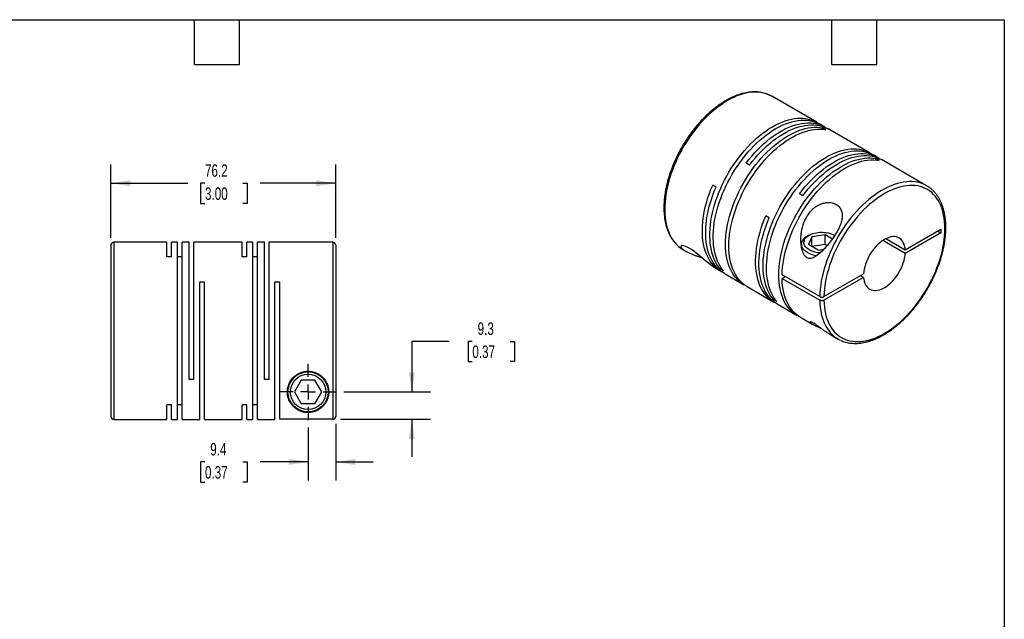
# Model space of a CAD drawing. Header units: millimetres. Extents: x 13 to 546, y 13 to 419.
# Tile 3 of 3: x 213 to 546, y 216 to 419. Entities that reach past the tile are written whole.
import ezdxf

# ---------------------------------------------------------------- set-up
doc = ezdxf.new("R2010")
doc.units = ezdxf.units.MM
doc.header["$LTSCALE"] = 2
doc.linetypes.add('SLD-Center', pattern=[19.05, 15.24, -1.27, 1.27, -1.27])
doc.linetypes.add('SLD-Solid', pattern=[0])
doc.layers.add('CENTER', color=40, linetype='SLD-Center')
doc.layers.add('DIMENSIONS', color=140, linetype='SLD-Solid', lineweight=25)
doc.layers.add('TEXT', color=140, linetype='SLD-Solid', lineweight=25)
doc.styles.add('SLDTEXTSTYLE0', font='TXT', dxfattribs={"width": 0.7})
doc.dimstyles.new('SLDDIMSTYLE2', dxfattribs={"dimtxt": 4.316016, "dimasz": 6.604, "dimexe": 0, "dimexo": 0.0625, "dimgap": 1.079004, "dimtad": 0, "dimtih": 1, "dimtoh": 1, "dimdec": 1, "dimrnd": 1e-09, "dimzin": 12, "dimdsep": 46, "dimtxsty": 'SLDTEXTSTYLE0', "dimsah": 1, "dimcen": 0.09, "dimadec": 0, "dimazin": 3, "dimtfac": 1, "dimtdec": 1, "dimtmove": 0, "dimatfit": 0, "dimfxl": 0, "dimfrac": 2, "dimtolj": 1, "dimtzin": 12, "dimarcsym": 0})
doc.dimstyles.new('SLDDIMSTYLE4', dxfattribs={"dimtxt": 4.316016, "dimasz": 6.604, "dimexe": 0, "dimexo": 0.0625, "dimgap": 1.079004, "dimtad": 0, "dimtih": 1, "dimtoh": 1, "dimdec": 1, "dimrnd": 1e-09, "dimzin": 12, "dimdsep": 46, "dimtxsty": 'SLDTEXTSTYLE0', "dimsah": 1, "dimcen": 0.09, "dimadec": 0, "dimazin": 3, "dimtfac": 1, "dimtdec": 1, "dimtofl": 0, "dimtmove": 0, "dimatfit": 3, "dimfxl": 0, "dimfrac": 2, "dimtolj": 1, "dimtzin": 12, "dimarcsym": 0})

# ---------------------------------------------------------------- blocks, each defined once
blk = doc.blocks.new('_D_5')
at = {"layer": 'DIMENSIONS'}
for p, q in [((243.49, 345.2), (243.49, 370.01)), ((319.69, 345.2), (319.69, 370.01)), ((243.49, 363.66), (269.52, 363.66)), ((275.37, 363.66), (273.92, 363.66)), ((273.92, 363.66), (273.92, 356.8)), ((288.19, 363.66), (289.64, 363.66)), ((289.64, 363.66), (289.64, 356.8)), ((319.69, 363.66), (294.04, 363.66)), ((273.92, 356.8), (275.37, 356.8)), ((289.64, 356.8), (288.19, 356.8))]:
    blk.add_line(p, q, dxfattribs=at)
for points in [[(243.49, 363.66), (250.09, 362.64), (250.09, 364.67)], [(319.69, 363.66), (313.08, 364.67), (313.08, 362.64)]]:
    blk.add_solid(points, dxfattribs=at)
at = {"layer": 'DIMENSIONS', "char_height": 4.233, "attachment_point": 1, "style": 'SLDTEXTSTYLE0'}
for s, insert in [('76.2', (275.37, 370.08)), ('3.00', (275.37, 362.26))]:
    blk.add_mtext(s, dxfattribs=dict(at, insert=insert))
blk = doc.blocks.new('_D_6')
at = {"layer": 'DIMENSIONS'}
for p, q in [((310.29, 280.88), (310.29, 262.89)), ((319.69, 282.13), (319.69, 262.89)), ((275.37, 269.24), (273.92, 269.24)), ((273.92, 269.24), (273.92, 262.38)), ((288.19, 269.24), (289.64, 269.24)), ((289.64, 269.24), (289.64, 262.38)), ((310.29, 269.24), (294.04, 269.24)), ((319.69, 269.24), (332.39, 269.24)), ((273.92, 262.38), (275.37, 262.38)), ((289.64, 262.38), (288.19, 262.38))]:
    blk.add_line(p, q, dxfattribs=at)
for points in [[(310.29, 269.24), (303.68, 270.25), (303.68, 268.22)], [(319.69, 269.24), (326.29, 268.22), (326.29, 270.25)]]:
    blk.add_solid(points, dxfattribs=at)
at = {"layer": 'DIMENSIONS', "char_height": 4.233, "attachment_point": 1, "style": 'SLDTEXTSTYLE0'}
for s, insert in [('9.4', (277.16, 275.66)), ('0.37', (275.37, 267.83))]:
    blk.add_mtext(s, dxfattribs=dict(at, insert=insert))
blk = doc.blocks.new('_D_7')
at = {"layer": 'DIMENSIONS'}
for p, q in [((358.13, 310.1), (345.43, 310.1)), ((345.43, 310.1), (345.43, 292.96)), ((365.92, 310.1), (364.47, 310.1)), ((364.47, 310.1), (364.47, 303.24)), ((378.74, 310.1), (380.19, 310.1)), ((380.19, 310.1), (380.19, 303.24)), ((364.47, 303.24), (365.92, 303.24)), ((380.19, 303.24), (378.74, 303.24)), ((322.37, 292.96), (351.78, 292.96)), ((321.23, 283.67), (351.78, 283.67)), ((345.43, 283.67), (345.43, 270.97))]:
    blk.add_line(p, q, dxfattribs=at)
for points in [[(345.43, 292.96), (346.45, 299.56), (344.42, 299.56)], [(345.43, 283.67), (344.42, 277.06), (346.45, 277.06)]]:
    blk.add_solid(points, dxfattribs=at)
at = {"layer": 'DIMENSIONS', "char_height": 4.233, "attachment_point": 1, "style": 'SLDTEXTSTYLE0'}
for s, insert in [('9.3', (367.71, 316.52)), ('0.37', (365.92, 308.7))]:
    blk.add_mtext(s, dxfattribs=dict(at, insert=insert))
blk = doc.blocks.new('SW_CENTERMARKSYMBOL_2')
at = {"layer": 'CENTER', "color": 0}
for p, q in [((0, 5.08), (0, 9.54)), ((-5.08, 0), (-9.54, 0)), ((0, 0), (-2.54, 0)), ((0, 0), (0, 2.54)), ((0, 0), (0, -2.54)), ((0, 0), (2.54, 0)), ((5.08, 0), (9.54, 0)), ((0, -5.08), (0, -9.54))]:
    blk.add_line(p, q, dxfattribs=at)

msp = doc.modelspace()

# ---------------------------------------------------------------- linework, layer by layer
for p, q in [((467.32, 393.14), (467.26, 393.18)), ((482.59, 384.32), (467.32, 393.14)), ((485.35, 382.73), (483.72, 383.67)), ((485.69, 381.82), (484.56, 382.47)), ((484.56, 381.97), (484.56, 382.47)), ((500.62, 373.91), (486.48, 382.08)), ((459.81, 369.82), (458.68, 370.47)), ((503.38, 372.32), (501.75, 373.26)), ((503.72, 371.41), (502.59, 372.06)), ((502.59, 371.56), (502.59, 372.06)), ((519.78, 362.85), (504.51, 371.67)), ((448.46, 362.4), (447.33, 363.06)), ((477.84, 359.41), (476.71, 360.06)), ((466.49, 351.99), (465.36, 352.65)), ((512.54, 341.14), (524.58, 348.1)), ((524.58, 346.87), (512.54, 339.92)), ((523.52, 347.48), (524.58, 346.87)), ((524.58, 348.1), (524.58, 346.87)), ((262.49, 343.66), (244.49, 343.66)), ((244.49, 343.66), (244.49, 283.66)), ((262.49, 338.71), (262.49, 343.66)), ((266.09, 343.66), (264.09, 343.66)), ((264.09, 338.71), (264.09, 343.66)), ((266.09, 283.66), (266.09, 343.66)), ((269.99, 343.66), (267.69, 343.66)), ((267.69, 283.66), (267.69, 343.66)), ((269.99, 297.16), (269.99, 343.66)), ((287.99, 343.66), (271.59, 343.66)), ((271.59, 297.16), (271.59, 343.66)), ((287.99, 338.71), (287.99, 343.66)), ((291.59, 343.66), (289.59, 343.66)), ((289.59, 338.71), (289.59, 343.66)), ((291.59, 283.66), (291.59, 343.66)), ((295.49, 343.66), (293.19, 343.66)), ((293.19, 283.66), (293.19, 343.66)), ((295.49, 297.16), (295.49, 343.66)), ((318.69, 343.66), (297.09, 343.66)), ((297.09, 297.16), (297.09, 343.66)), ((318.69, 343.66), (318.69, 283.67)), ((479.96, 346.06), (479.4, 345.73)), ((480.94, 345.49), (479.75, 342.92)), ((485.4, 346.18), (480.94, 345.49)), ((480.94, 342.23), (480.94, 345.49)), ((487.86, 344.77), (485.4, 346.18)), ((485.4, 342.92), (485.4, 346.18)), ((488.66, 345.94), (488.45, 346.06)), ((512.54, 339.92), (504.96, 344.3)), ((506.02, 344.91), (512.54, 341.14)), ((243.49, 342.66), (243.49, 284.66)), ((319.69, 342.66), (319.69, 284.67)), ((437.32, 341.18), (438.34, 340.59)), ((477.41, 342.95), (477.41, 342.17)), ((483.01, 341.03), (479.75, 342.92)), ((485.4, 342.92), (480.94, 342.23)), ((483.01, 341.03), (485.03, 341.34)), ((486.09, 342.52), (485.4, 342.92)), ((264.09, 338.71), (262.49, 338.71)), ((267.69, 338.71), (266.09, 338.71)), ((289.59, 338.71), (287.99, 338.71)), ((293.19, 338.71), (291.59, 338.71)), ((448.17, 334.91), (450.05, 333.83)), ((449.87, 334.64), (450.31, 334.89)), ((451.01, 333.99), (449.87, 334.64)), ((275.19, 330.16), (273.59, 330.16)), ((273.59, 283.66), (273.59, 330.16)), ((275.19, 283.66), (275.19, 330.16)), ((300.69, 330.16), (299.09, 330.16)), ((299.09, 283.66), (299.09, 330.16)), ((300.69, 283.67), (300.69, 330.16)), ((451.18, 333.18), (457.9, 329.3)), ((483.58, 325.24), (470.85, 332.59)), ((471.91, 331.98), (470.85, 331.36)), ((470.85, 331.36), (483.58, 324.02)), ((484.99, 325.24), (498.44, 333)), ((498.44, 331.78), (484.99, 324.02)), ((497.38, 332.39), (498.44, 331.78)), ((459.03, 328.65), (468.08, 323.42)), ((467.91, 324.23), (468.34, 324.48)), ((469.04, 323.58), (467.91, 324.23)), ((469.21, 322.77), (475.93, 318.89)), ((477.06, 318.24), (481.06, 315.93)), ((486.64, 312.7), (489.79, 310.89)), ((271.59, 297.16), (269.99, 297.16)), ((297.09, 297.16), (295.49, 297.16)), ((307.98, 296.96), (305.67, 292.96)), ((312.6, 296.96), (307.98, 296.96)), ((314.91, 292.96), (312.6, 296.96)), ((305.67, 292.96), (307.98, 288.96)), ((312.6, 288.96), (314.91, 292.96)), ((264.09, 288.6), (262.49, 288.6)), ((262.49, 283.66), (262.49, 288.6)), ((264.09, 283.66), (264.09, 288.6)), ((267.69, 288.6), (266.09, 288.6)), ((289.59, 288.6), (287.99, 288.6)), ((287.99, 283.66), (287.99, 288.6)), ((289.59, 283.66), (289.59, 288.6)), ((293.19, 288.6), (291.59, 288.6)), ((312.6, 288.96), (307.98, 288.96)), ((244.49, 283.66), (262.49, 283.66)), ((264.09, 283.66), (266.09, 283.66)), ((267.69, 283.66), (273.59, 283.66)), ((275.19, 283.66), (287.99, 283.66)), ((289.59, 283.66), (291.59, 283.66)), ((293.19, 283.66), (299.09, 283.66)), ((318.69, 283.67), (300.69, 283.67))]:
    msp.add_line(p, q)
at = {"flags": 128}
for points in [[(467.26, 393.18), (467.03, 393.3), (466.23, 393.68), (465.39, 394), (464.52, 394.24), (463.62, 394.41), (462.69, 394.52), (461.73, 394.55), (460.75, 394.5), (459.74, 394.39), (458.72, 394.21), (457.68, 393.95), (456.62, 393.63), (455.56, 393.24), (454.48, 392.78), (453.4, 392.25), (452.32, 391.66), (451.23, 391), (450.15, 390.28), (449.08, 389.5), (448.01, 388.66), (446.96, 387.77), (445.92, 386.82), (444.89, 385.82), (443.89, 384.77), (442.9, 383.68), (441.94, 382.54), (441.01, 381.36), (440.11, 380.15), (439.24, 378.9), (438.41, 377.62), (437.61, 376.31), (436.84, 374.98), (436.12, 373.63), (435.44, 372.27), (434.81, 370.88), (434.22, 369.49), (433.68, 368.1), (433.19, 366.7), (432.74, 365.3), (432.35, 363.91), (432.01, 362.52), (431.72, 361.15), (431.49, 359.79), (431.31, 358.46), (431.19, 357.14), (431.12, 355.85), (431.11, 354.59), (431.15, 353.37), (431.24, 352.18), (431.4, 351.03), (431.6, 349.92), (431.86, 348.85), (432.18, 347.84), (432.55, 346.87), (432.96, 345.96), (433.43, 345.1), (433.95, 344.3), (434.52, 343.56), (435.13, 342.88), (435.79, 342.27), (436.49, 341.71), (436.52, 341.69)], [(449.87, 334.64), (449.3, 335.38), (448.77, 336.17), (448.3, 337.02), (447.87, 337.93), (447.5, 338.89), (447.17, 339.91), (446.91, 340.97), (446.69, 342.08), (446.53, 343.23), (446.43, 344.42), (446.38, 345.65), (446.39, 346.91), (446.45, 348.2), (446.57, 349.51), (446.75, 350.85), (446.98, 352.21), (447.26, 353.59), (447.6, 354.98), (447.98, 356.37), (448.43, 357.78), (448.92, 359.18), (449.46, 360.58), (450.04, 361.98), (450.68, 363.36), (451.36, 364.74), (452.08, 366.09), (452.84, 367.43), (453.64, 368.74), (454.48, 370.03), (455.35, 371.28), (456.25, 372.5), (457.19, 373.68), (458.15, 374.82), (459.13, 375.92), (460.14, 376.98), (461.17, 377.98), (462.21, 378.93), (463.27, 379.83), (464.34, 380.67), (465.42, 381.46), (466.5, 382.18), (467.59, 382.84), (468.68, 383.43), (469.76, 383.96), (470.84, 384.42), (471.91, 384.82), (472.97, 385.14), (474.01, 385.4), (475.04, 385.58), (476.05, 385.69), (477.04, 385.73), (478, 385.7), (478.93, 385.59), (479.83, 385.41), (480.71, 385.17), (481.54, 384.85), (482.34, 384.46), (483.1, 384), (483.14, 383.98)], [(451.01, 333.99), (450.43, 334.72), (449.9, 335.52), (449.43, 336.37), (449, 337.28), (448.63, 338.24), (448.3, 339.26), (448.04, 340.32), (447.82, 341.43), (447.66, 342.58), (447.56, 343.77), (447.51, 344.99), (447.52, 346.25), (447.58, 347.54), (447.7, 348.86), (447.88, 350.2), (448.11, 351.56), (448.39, 352.94), (448.73, 354.32), (449.12, 355.72), (449.56, 357.12), (450.05, 358.53), (450.59, 359.93), (451.18, 361.32), (451.81, 362.71), (452.49, 364.08), (453.21, 365.44), (453.97, 366.78), (454.77, 368.09), (455.61, 369.37), (456.48, 370.63), (457.38, 371.85), (458.32, 373.03), (459.28, 374.17), (460.26, 375.27), (461.27, 376.32), (462.3, 377.33), (463.34, 378.28), (464.4, 379.18), (465.47, 380.02), (466.55, 380.8), (467.64, 381.53), (468.72, 382.18), (469.81, 382.78), (470.89, 383.31), (471.97, 383.77), (473.04, 384.17), (474.1, 384.49), (475.15, 384.74), (476.17, 384.93), (477.18, 385.04), (478.17, 385.08), (479.13, 385.04), (480.06, 384.94), (480.96, 384.76), (481.84, 384.51), (482.67, 384.2), (483.47, 383.81), (483.72, 383.67)], [(458.68, 370.47), (459.6, 371.67), (460.56, 372.83), (461.53, 373.94), (462.53, 375.01), (463.55, 376.03), (464.59, 377), (465.65, 377.92), (466.71, 378.78), (467.79, 379.59), (468.87, 380.33), (469.96, 381.02), (471.04, 381.63), (472.13, 382.19), (473.21, 382.67), (474.28, 383.09), (475.35, 383.44), (476.4, 383.72), (477.43, 383.93), (478.45, 384.07), (479.44, 384.13), (480.41, 384.12), (481.35, 384.04), (482.27, 383.89), (483.15, 383.67), (484, 383.38), (484.82, 383.02), (485.59, 382.58), (485.9, 382.39)], [(458.47, 328.99), (458.43, 329.01), (457.65, 329.45), (456.91, 329.94), (456.22, 330.51), (455.57, 331.14), (454.97, 331.84), (454.41, 332.59), (453.9, 333.41), (453.44, 334.28), (453.03, 335.21), (452.68, 336.19), (452.37, 337.22), (452.13, 338.3), (451.93, 339.43), (451.79, 340.59), (451.71, 341.79), (451.68, 343.03), (451.71, 344.31), (451.79, 345.61), (451.93, 346.93), (452.13, 348.28), (452.37, 349.64), (452.68, 351.03), (453.03, 352.42), (453.44, 353.82), (453.9, 355.22), (454.41, 356.62), (454.97, 358.02), (455.57, 359.42), (456.22, 360.8), (456.91, 362.17), (457.65, 363.51), (458.43, 364.84), (459.24, 366.14), (460.09, 367.42), (460.97, 368.66), (461.89, 369.87), (462.83, 371.04), (463.8, 372.16), (464.8, 373.25), (465.81, 374.28), (466.85, 375.27), (467.9, 376.2), (468.96, 377.08), (470.03, 377.9), (471.11, 378.66), (472.2, 379.36), (473.29, 380), (474.37, 380.57), (475.45, 381.08), (476.53, 381.51), (477.6, 381.88), (478.65, 382.18), (479.69, 382.41), (480.71, 382.57), (481.71, 382.65), (482.69, 382.66), (483.64, 382.6), (484.56, 382.47)], [(459.03, 328.65), (458.78, 328.79), (458.05, 329.29), (457.35, 329.86), (456.7, 330.49), (456.1, 331.18), (455.54, 331.94), (455.03, 332.76), (454.57, 333.63), (454.16, 334.56), (453.81, 335.54), (453.51, 336.57), (453.26, 337.65), (453.06, 338.77), (452.92, 339.94), (452.84, 341.14), (452.81, 342.38), (452.84, 343.65), (452.92, 344.95), (453.06, 346.28), (453.26, 347.63), (453.51, 348.99), (453.81, 350.37), (454.16, 351.76), (454.57, 353.16), (455.03, 354.57), (455.54, 355.97), (456.1, 357.37), (456.7, 358.76), (457.35, 360.15), (458.05, 361.51), (458.78, 362.86), (459.56, 364.19), (460.37, 365.49), (461.22, 366.77), (462.1, 368.01), (463.02, 369.21), (463.96, 370.38), (464.93, 371.51), (465.93, 372.59), (466.94, 373.63), (467.98, 374.61), (469.03, 375.55), (470.09, 376.43), (471.16, 377.25), (472.24, 378.01), (473.33, 378.71), (474.42, 379.34), (475.5, 379.92), (476.59, 380.42), (477.66, 380.86), (478.73, 381.23), (479.78, 381.53), (480.82, 381.76), (481.84, 381.91), (482.84, 382), (483.82, 382.01), (484.77, 381.95), (485.69, 381.82)], [(459.81, 369.82), (460.74, 371.02), (461.69, 372.17), (462.66, 373.29), (463.66, 374.36), (464.69, 375.38), (465.72, 376.35), (466.78, 377.27), (467.84, 378.13), (468.92, 378.94), (470, 379.68), (471.09, 380.36), (472.18, 380.98), (473.26, 381.53), (474.34, 382.02), (475.42, 382.44), (476.48, 382.79), (477.53, 383.07), (478.56, 383.28), (479.58, 383.41), (480.57, 383.48), (481.54, 383.47), (482.49, 383.39), (483.4, 383.24), (484.28, 383.02), (485.13, 382.73), (485.95, 382.36), (486.48, 382.08)], [(467.91, 324.23), (467.33, 324.97), (466.8, 325.76), (466.33, 326.61), (465.9, 327.52), (465.53, 328.49), (465.2, 329.5), (464.94, 330.56), (464.72, 331.67), (464.56, 332.82), (464.46, 334.01), (464.41, 335.24), (464.42, 336.5), (464.48, 337.79), (464.6, 339.1), (464.78, 340.44), (465.01, 341.8), (465.29, 343.18), (465.63, 344.57), (466.02, 345.97), (466.46, 347.37), (466.95, 348.77), (467.49, 350.17), (468.08, 351.57), (468.71, 352.95), (469.39, 354.33), (470.11, 355.68), (470.87, 357.02), (471.67, 358.33), (472.51, 359.62), (473.38, 360.87), (474.28, 362.09), (475.22, 363.27), (476.18, 364.42), (477.16, 365.51), (478.17, 366.57), (479.2, 367.57), (480.24, 368.52), (481.3, 369.42), (482.37, 370.26), (483.45, 371.05), (484.54, 371.77), (485.62, 372.43), (486.71, 373.02), (487.79, 373.55), (488.87, 374.02), (489.94, 374.41), (491, 374.73), (492.04, 374.99), (493.07, 375.17), (494.08, 375.28), (495.07, 375.32), (496.03, 375.29), (496.96, 375.18), (497.86, 375.01), (498.74, 374.76), (499.57, 374.44), (500.37, 374.05), (501.14, 373.6), (501.18, 373.57)], [(469.04, 323.58), (468.46, 324.31), (467.94, 325.11), (467.46, 325.96), (467.03, 326.87), (466.66, 327.83), (466.34, 328.85), (466.07, 329.91), (465.85, 331.02), (465.7, 332.17), (465.59, 333.36), (465.54, 334.58), (465.55, 335.84), (465.62, 337.13), (465.73, 338.45), (465.91, 339.79), (466.14, 341.15), (466.42, 342.53), (466.76, 343.91), (467.15, 345.31), (467.59, 346.71), (468.08, 348.12), (468.62, 349.52), (469.21, 350.92), (469.84, 352.3), (470.52, 353.67), (471.24, 355.03), (472, 356.37), (472.8, 357.68), (473.64, 358.96), (474.51, 360.22), (475.42, 361.44), (476.35, 362.62), (477.31, 363.76), (478.3, 364.86), (479.3, 365.91), (480.33, 366.92), (481.38, 367.87), (482.43, 368.77), (483.5, 369.61), (484.58, 370.39), (485.67, 371.12), (486.75, 371.78), (487.84, 372.37), (488.92, 372.9), (490, 373.36), (491.07, 373.76), (492.13, 374.08), (493.18, 374.33), (494.2, 374.52), (495.21, 374.63), (496.2, 374.67), (497.16, 374.63), (498.09, 374.53), (499, 374.35), (499.87, 374.1), (500.7, 373.79), (501.51, 373.4), (501.75, 373.26)], [(476.71, 360.06), (477.64, 361.26), (478.59, 362.42), (479.56, 363.53), (480.56, 364.6), (481.59, 365.62), (482.62, 366.6), (483.68, 367.51), (484.74, 368.38), (485.82, 369.18), (486.9, 369.92), (487.99, 370.61), (489.08, 371.23), (490.16, 371.78), (491.24, 372.27), (492.32, 372.68), (493.38, 373.03), (494.43, 373.31), (495.46, 373.52), (496.48, 373.66), (497.47, 373.72), (498.44, 373.71), (499.39, 373.64), (500.3, 373.48), (501.18, 373.26), (502.03, 372.97), (502.85, 372.61), (503.62, 372.18), (503.93, 371.98)], [(476.5, 318.58), (476.46, 318.6), (475.68, 319.04), (474.95, 319.54), (474.25, 320.1), (473.6, 320.73), (473, 321.43), (472.44, 322.18), (471.93, 323), (471.47, 323.87), (471.06, 324.8), (470.71, 325.78), (470.41, 326.81), (470.16, 327.89), (469.96, 329.02), (469.82, 330.18), (469.74, 331.39), (469.71, 332.62), (469.74, 333.9), (469.82, 335.2), (469.96, 336.52), (470.16, 337.87), (470.41, 339.24), (470.71, 340.62), (471.06, 342.01), (471.47, 343.41), (471.93, 344.81), (472.44, 346.21), (473, 347.61), (473.6, 349.01), (474.25, 350.39), (474.95, 351.76), (475.68, 353.11), (476.46, 354.43), (477.27, 355.74), (478.12, 357.01), (479, 358.25), (479.92, 359.46), (480.86, 360.63), (481.83, 361.75), (482.83, 362.84), (483.84, 363.87), (484.88, 364.86), (485.93, 365.79), (486.99, 366.67), (488.06, 367.49), (489.14, 368.25), (490.23, 368.95), (491.32, 369.59), (492.4, 370.16), (493.49, 370.67), (494.56, 371.1), (495.63, 371.47), (496.68, 371.77), (497.72, 372), (498.74, 372.16), (499.74, 372.24), (500.72, 372.25), (501.67, 372.2), (502.59, 372.06)], [(470.85, 332.59), (470.91, 333.89), (471.02, 335.22), (471.19, 336.57), (471.42, 337.95), (471.7, 339.34), (472.03, 340.75), (472.42, 342.16), (472.87, 343.58), (473.36, 345), (473.91, 346.42), (474.5, 347.83), (475.14, 349.24), (475.83, 350.63), (476.56, 352), (477.33, 353.35), (478.14, 354.68), (478.99, 355.98), (479.88, 357.25), (480.8, 358.48), (481.74, 359.67), (482.72, 360.82), (483.72, 361.93), (484.74, 362.99), (485.79, 364), (486.85, 364.96), (487.92, 365.86), (489.01, 366.7), (490.1, 367.48), (491.2, 368.2), (492.3, 368.85), (493.4, 369.44), (494.5, 369.96), (495.59, 370.41), (496.67, 370.79), (497.73, 371.1), (498.79, 371.33), (499.82, 371.5), (500.84, 371.59), (501.83, 371.6), (502.79, 371.54), (503.72, 371.41)], [(477.84, 359.41), (478.77, 360.61), (479.72, 361.76), (480.7, 362.88), (481.7, 363.95), (482.72, 364.97), (483.76, 365.94), (484.81, 366.86), (485.88, 367.72), (486.95, 368.53), (488.03, 369.27), (489.12, 369.95), (490.21, 370.57), (491.29, 371.13), (492.37, 371.61), (493.45, 372.03), (494.51, 372.38), (495.56, 372.66), (496.59, 372.87), (497.61, 373), (498.6, 373.07), (499.57, 373.06), (500.52, 372.98), (501.43, 372.83), (502.32, 372.61), (503.17, 372.32), (503.98, 371.95), (504.51, 371.67)], [(518.97, 363.27), (518.49, 363.48), (517.64, 363.78), (516.76, 364), (515.85, 364.16), (514.92, 364.24), (513.95, 364.25), (512.96, 364.19), (511.95, 364.06), (510.92, 363.86), (509.88, 363.59), (508.82, 363.25), (507.75, 362.84), (506.67, 362.36), (505.59, 361.81), (504.51, 361.2), (503.43, 360.53), (502.35, 359.8), (501.27, 359), (500.21, 358.15), (499.16, 357.24), (498.12, 356.28), (497.1, 355.27), (496.1, 354.21), (495.12, 353.1), (494.17, 351.95), (493.25, 350.77), (492.35, 349.54), (491.49, 348.29), (490.66, 347), (489.87, 345.69), (489.12, 344.35), (488.41, 343), (487.75, 341.63), (487.12, 340.24), (486.55, 338.85), (486.02, 337.45), (485.54, 336.05), (485.11, 334.66), (484.73, 333.26), (484.4, 331.88), (484.13, 330.51), (483.91, 329.16), (483.74, 327.83), (483.63, 326.52), (483.58, 325.24)], [(450.62, 333.52), (450.56, 333.55), (449.77, 333.99), (449.03, 334.5), (448.33, 335.08), (447.68, 335.72), (447.07, 336.43), (446.51, 337.2), (446, 338.03), (445.54, 338.92), (445.13, 339.87), (444.78, 340.87), (444.48, 341.92), (444.24, 343.02), (444.05, 344.17), (443.92, 345.36), (443.85, 346.58), (443.83, 347.85), (443.87, 349.14), (443.97, 350.46), (444.13, 351.81), (444.34, 353.18), (444.61, 354.57), (444.93, 355.97), (445.3, 357.38), (445.73, 358.8), (446.22, 360.22), (446.75, 361.64), (447.33, 363.06)], [(451.18, 333.18), (450.66, 333.5), (449.94, 334.02), (449.26, 334.61), (448.63, 335.26), (448.04, 335.98), (447.5, 336.76), (447.01, 337.59), (446.57, 338.49), (446.18, 339.44), (445.84, 340.44), (445.56, 341.48), (445.33, 342.58), (445.16, 343.72), (445.04, 344.9), (444.98, 346.11), (444.97, 347.37), (445.02, 348.65), (445.12, 349.96), (445.28, 351.29), (445.49, 352.65), (445.76, 354.02), (446.08, 355.4), (446.46, 356.8), (446.88, 358.2), (447.36, 359.6), (447.89, 361.01), (448.46, 362.4)], [(484.99, 324.02), (485.05, 322.82), (485.16, 321.66), (485.32, 320.54), (485.54, 319.46), (485.82, 318.43), (486.14, 317.45), (486.52, 316.52), (486.95, 315.64), (487.43, 314.82), (487.96, 314.06), (488.53, 313.36), (489.16, 312.72), (489.82, 312.14), (490.53, 311.63), (491.28, 311.19), (492.06, 310.81), (492.88, 310.51), (493.74, 310.27), (494.63, 310.11), (495.55, 310.01), (496.49, 309.99), (497.46, 310.04), (498.45, 310.16), (499.46, 310.35), (500.48, 310.61), (501.52, 310.94), (502.57, 311.34), (503.63, 311.81), (504.69, 312.34), (505.76, 312.94), (506.82, 313.6), (507.88, 314.32), (508.94, 315.11), (509.98, 315.95), (511.01, 316.84), (512.03, 317.79), (513.03, 318.79), (514.01, 319.84), (514.97, 320.93), (515.9, 322.06), (516.8, 323.24), (517.67, 324.45), (518.51, 325.69), (519.32, 326.96), (520.09, 328.25), (520.81, 329.57), (521.5, 330.9), (522.14, 332.26), (522.74, 333.62), (523.29, 334.99), (523.8, 336.36), (524.25, 337.74), (524.66, 339.11), (525.01, 340.47), (525.31, 341.82), (525.56, 343.16), (525.75, 344.48), (525.89, 345.78), (525.97, 347.05), (526, 348.3), (525.97, 349.51), (525.89, 350.69), (525.75, 351.83), (525.56, 352.93), (525.31, 353.98), (525.01, 354.99), (524.66, 355.95), (524.25, 356.85), (523.8, 357.7), (523.29, 358.49), (522.74, 359.22), (522.14, 359.89), (521.5, 360.5), (520.81, 361.05), (520.09, 361.52), (519.32, 361.93), (518.51, 362.27), (517.67, 362.54), (516.8, 362.74), (515.9, 362.87), (514.97, 362.93), (514.01, 362.92), (513.03, 362.84), (512.03, 362.68), (511.01, 362.45), (509.98, 362.16), (508.94, 361.79), (507.88, 361.36), (506.82, 360.86), (505.76, 360.29), (504.69, 359.66), (503.63, 358.97), (502.57, 358.22), (501.52, 357.4), (500.48, 356.53), (499.46, 355.61), (498.45, 354.64), (497.46, 353.61), (496.49, 352.54), (495.55, 351.43), (494.63, 350.28), (493.74, 349.08), (492.88, 347.86), (492.06, 346.6), (491.28, 345.32), (490.53, 344.01), (489.82, 342.69), (489.16, 341.34), (488.53, 339.99), (487.96, 338.62), (487.43, 337.25), (486.95, 335.87), (486.52, 334.5), (486.14, 333.13), (485.82, 331.77), (485.54, 330.43), (485.32, 329.1), (485.16, 327.79), (485.05, 326.5), (484.99, 325.24)], [(468.65, 323.11), (468.32, 323.28), (467.56, 323.74), (466.84, 324.26), (466.16, 324.85), (465.53, 325.51), (464.94, 326.22), (464.4, 327), (463.91, 327.84), (463.47, 328.73), (463.08, 329.68), (462.74, 330.68), (462.46, 331.73), (462.23, 332.82), (462.06, 333.96), (461.94, 335.14), (461.87, 336.36), (461.87, 337.61), (461.91, 338.89), (462.02, 340.2), (462.18, 341.54), (462.39, 342.89), (462.66, 344.26), (462.98, 345.65), (463.36, 347.04), (463.78, 348.44), (464.26, 349.85), (464.79, 351.25), (465.36, 352.65)], [(469.21, 322.77), (468.69, 323.09), (467.97, 323.61), (467.3, 324.2), (466.66, 324.85), (466.07, 325.57), (465.53, 326.35), (465.04, 327.19), (464.6, 328.08), (464.21, 329.03), (463.88, 330.03), (463.59, 331.08), (463.36, 332.17), (463.19, 333.31), (463.07, 334.49), (463.01, 335.71), (463, 336.96), (463.05, 338.24), (463.15, 339.55), (463.31, 340.88), (463.52, 342.24), (463.79, 343.61), (464.11, 344.99), (464.49, 346.39), (464.91, 347.79), (465.39, 349.19), (465.92, 350.6), (466.49, 351.99)], [(479.97, 341.16), (479.51, 341.45), (479.11, 341.78), (478.79, 342.12), (478.53, 342.49), (478.35, 342.87), (478.24, 343.26), (478.21, 343.66), (478.26, 344.05), (478.38, 344.44), (478.59, 344.82), (478.86, 345.18), (479.21, 345.52), (479.62, 345.84), (480.09, 346.13), (480.61, 346.38), (481.18, 346.6), (481.79, 346.78), (482.44, 346.92), (483.1, 347.01), (483.78, 347.06), (484.46, 347.07), (485.15, 347.03), (485.82, 346.94), (486.46, 346.82), (487.08, 346.65), (487.67, 346.44), (488.2, 346.19), (488.66, 345.93)], [(479.4, 340.18), (478.91, 340.49), (478.48, 340.84), (478.12, 341.21), (477.83, 341.6), (477.61, 342.01), (477.47, 342.42), (477.41, 342.85), (477.43, 343.27), (477.53, 343.69), (477.71, 344.11), (477.96, 344.51), (478.29, 344.89), (478.69, 345.24), (479.15, 345.58), (479.4, 345.73)], [(512.54, 341.14), (512.47, 341.84), (512.33, 342.48), (512.14, 343.08), (511.9, 343.62), (511.6, 344.1), (511.25, 344.52), (510.86, 344.88), (510.42, 345.16), (509.94, 345.38), (509.42, 345.52), (508.87, 345.59), (508.3, 345.58), (507.7, 345.49), (507.08, 345.34), (506.45, 345.11), (505.81, 344.8), (505.17, 344.43), (504.53, 344), (503.9, 343.5), (503.29, 342.95), (502.69, 342.34), (502.11, 341.68), (501.56, 340.98), (501.05, 340.25), (500.57, 339.48), (500.13, 338.69), (499.73, 337.87), (499.38, 337.05), (499.09, 336.23), (498.84, 335.4), (498.65, 334.58), (498.52, 333.78), (498.44, 333)], [(436.52, 341.69), (437.23, 341.23), (437.32, 341.18)], [(448.18, 334.92), (447.69, 335.21), (447.18, 335.56), (446.64, 335.97), (445.88, 336.57), (445.05, 337.28), (444.27, 337.94), (443.42, 338.66), (442.62, 339.33), (441.77, 340.01), (440.96, 340.62), (440.15, 341.18), (439.37, 341.66), (438.64, 342.05), (437.95, 342.34), (437.37, 342.5), (436.9, 342.53), (436.63, 342.41), (436.58, 342.18), (436.73, 341.86), (436.92, 341.63), (437.19, 341.37), (437.54, 341.1), (437.95, 340.82), (437.95, 340.82)], [(498.44, 331.78), (498.52, 331.09), (498.65, 330.44), (498.84, 329.85), (499.09, 329.3), (499.38, 328.82), (499.73, 328.4), (500.13, 328.05), (500.57, 327.76), (501.05, 327.55), (501.56, 327.41), (502.11, 327.34), (502.69, 327.35), (503.29, 327.43), (503.9, 327.59), (504.53, 327.82), (505.17, 328.12), (505.81, 328.49), (506.45, 328.93), (507.08, 329.42), (507.7, 329.98), (508.3, 330.59), (508.87, 331.24), (509.42, 331.94), (509.94, 332.68), (510.42, 333.45), (510.86, 334.24), (511.25, 335.05), (511.6, 335.87), (511.9, 336.7), (512.14, 337.52), (512.33, 338.34), (512.47, 339.14), (512.54, 339.92)], [(477.06, 318.24), (476.56, 318.54), (475.83, 319.07), (475.14, 319.67), (474.5, 320.33), (473.91, 321.06), (473.36, 321.85), (472.87, 322.7), (472.42, 323.61), (472.03, 324.57), (471.7, 325.59), (471.42, 326.65), (471.19, 327.77), (471.02, 328.93), (470.91, 330.13), (470.85, 331.36)], [(483.58, 324.02), (483.63, 322.8), (483.74, 321.62), (483.91, 320.47), (484.13, 319.38), (484.4, 318.32), (484.73, 317.32), (485.11, 316.36), (485.54, 315.46), (486.02, 314.62), (486.55, 313.83), (487.12, 313.11), (487.75, 312.44), (488.41, 311.84), (488.98, 311.41)]]:
    msp.add_lwpolyline(points, dxfattribs=at)
for radius in [6.8, 6]:
    msp.add_circle((310.29, 292.96), radius)
for centre, radius, start, end in [((514.77, 354.17), 10.02, 54.6828, 65.2628), ((244.49, 342.66), 1, 90, 180), ((318.69, 342.66), 1, 0, 90), ((483.75, 348.15), 9.08, 241.3485, 262.704), ((483.96, 348.57), 8.42, 241.6692, 269.1469), ((494.8, 319.57), 10.02, 234.5363, 245.4593), ((244.49, 284.66), 1, 180, 270)]:
    msp.add_arc(centre, radius, start, end)
for points, knots in [([(467.25, 393.17), (467.08, 393.27), (466.65, 393.51), (465.94, 393.82), (465.12, 394.11), (464.26, 394.34), (463.38, 394.51), (462.47, 394.61), (461.54, 394.64), (460.59, 394.61), (459.61, 394.52), (458.62, 394.36), (457.61, 394.14), (456.59, 393.85), (455.56, 393.49), (454.53, 393.08), (453.49, 392.6), (452.44, 392.06), (451.4, 391.47), (450.36, 390.81), (449.32, 390.11), (448.3, 389.34), (447.28, 388.53), (446.28, 387.66), (445.29, 386.75), (444.31, 385.79), (443.36, 384.79), (442.43, 383.75), (441.52, 382.67), (440.63, 381.55), (439.77, 380.4), (438.95, 379.22), (438.15, 378.01), (437.38, 376.78), (436.65, 375.53), (435.96, 374.25), (435.31, 372.96), (434.69, 371.65), (434.12, 370.34), (433.58, 369.01), (433.09, 367.69), (432.65, 366.36), (432.25, 365.03), (431.9, 363.71), (431.59, 362.39), (431.34, 361.09), (431.13, 359.8), (430.97, 358.52), (430.87, 357.27), (430.81, 356.03), (430.81, 354.83), (430.85, 353.65), (430.95, 352.5), (431.1, 351.38), (431.3, 350.3), (431.55, 349.26), (431.86, 348.26), (432.21, 347.31), (432.61, 346.4), (433.06, 345.55), (433.55, 344.74), (434.1, 343.99), (434.68, 343.3), (435.31, 342.66), (435.9, 342.14), (436.3, 341.85), (436.47, 341.73)], [0, 0, 0, 0, 0.010452, 0.025805, 0.041167, 0.056557, 0.071991, 0.08748, 0.10303, 0.118644, 0.134319, 0.15005, 0.165828, 0.181644, 0.19749, 0.213357, 0.229238, 0.245128, 0.261021, 0.276913, 0.292803, 0.308687, 0.324567, 0.34044, 0.356307, 0.372167, 0.388023, 0.403873, 0.419718, 0.435559, 0.451397, 0.467232, 0.483065, 0.498897, 0.514728, 0.53056, 0.546392, 0.562225, 0.578061, 0.5939, 0.609742, 0.625589, 0.64144, 0.657298, 0.673162, 0.689032, 0.70491, 0.720796, 0.736689, 0.752589, 0.768495, 0.784406, 0.800321, 0.816233, 0.83214, 0.848036, 0.863912, 0.87976, 0.895572, 0.911338, 0.927048, 0.942696, 0.958278, 0.973793, 0.989249, 1, 1, 1, 1]), ([(490.69, 310.43), (490.85, 310.36), (491.26, 310.17), (491.98, 309.92), (492.83, 309.69), (493.71, 309.52), (494.62, 309.42), (495.55, 309.39), (496.51, 309.41), (497.48, 309.51), (498.47, 309.67), (499.48, 309.89), (500.5, 310.18), (501.53, 310.53), (502.57, 310.95), (503.61, 311.42), (504.65, 311.96), (505.7, 312.56), (506.74, 313.21), (507.77, 313.92), (508.8, 314.68), (509.81, 315.5), (510.82, 316.36), (511.81, 317.27), (512.78, 318.23), (513.74, 319.23), (514.67, 320.27), (515.58, 321.35), (516.47, 322.47), (517.32, 323.62), (518.15, 324.8), (518.95, 326.01), (519.71, 327.24), (520.44, 328.49), (521.14, 329.77), (521.79, 331.06), (522.41, 332.37), (522.98, 333.68), (523.52, 335), (524.01, 336.33), (524.45, 337.66), (524.85, 338.99), (525.2, 340.31), (525.51, 341.63), (525.76, 342.93), (525.97, 344.22), (526.13, 345.5), (526.23, 346.75), (526.29, 347.99), (526.3, 349.19), (526.25, 350.37), (526.15, 351.52), (526, 352.64), (525.8, 353.72), (525.55, 354.76), (525.25, 355.76), (524.9, 356.71), (524.5, 357.62), (524.05, 358.48), (523.55, 359.28), (523.01, 360.03), (522.43, 360.73), (521.8, 361.36), (521.2, 361.89), (520.79, 362.19), (520.61, 362.31)], [0, 0, 0, 0, 0.009205, 0.024819, 0.040463, 0.05615, 0.071893, 0.087699, 0.103569, 0.119502, 0.135491, 0.151528, 0.167604, 0.18371, 0.199838, 0.215981, 0.232132, 0.248286, 0.26444, 0.280591, 0.296737, 0.312878, 0.329012, 0.34514, 0.361262, 0.377378, 0.393489, 0.409595, 0.425697, 0.441795, 0.457891, 0.473984, 0.490077, 0.506169, 0.52226, 0.538353, 0.554447, 0.570543, 0.586643, 0.602746, 0.618853, 0.634965, 0.651084, 0.667208, 0.68334, 0.699479, 0.715626, 0.73178, 0.747942, 0.76411, 0.780283, 0.796459, 0.812634, 0.828803, 0.84496, 0.861097, 0.877207, 0.893279, 0.909305, 0.925274, 0.94118, 0.957018, 0.97279, 0.9885, 1, 1, 1, 1]), ([(479.26, 338.4), (479.47, 338.28), (479.69, 338.2), (480.13, 338.14), (480.35, 338.15), (481.01, 338.26), (481.43, 338.44), (482.25, 338.9), (482.64, 339.17), (483.41, 339.78), (483.78, 340.11), (484.53, 340.82), (484.9, 341.19), (485.64, 341.98), (486, 342.39), (486.7, 343.23), (487.05, 343.67), (487.73, 344.56), (488.06, 345.03), (488.71, 345.99), (489.02, 346.47), (489.59, 347.46), (489.86, 347.97), (490.22, 348.74), (490.34, 349.01), (490.55, 349.53), (490.64, 349.79), (490.82, 350.31), (490.89, 350.57), (491.02, 351.09), (491.08, 351.35), (491.16, 351.87), (491.19, 352.12), (491.21, 352.62), (491.21, 352.87), (491.16, 353.6), (491.06, 354.06), (490.81, 354.7), (490.71, 354.91), (490.48, 355.29), (490.35, 355.48), (490.05, 355.82), (489.89, 355.98), (489.53, 356.27), (489.14, 356.53), (488.71, 356.73), (488.25, 356.91), (488.01, 356.98), (487.27, 357.14), (486.75, 357.18), (485.67, 357.12), (485.13, 357.02), (484.34, 356.79), (484.07, 356.7), (483.55, 356.48), (483.29, 356.35), (482.54, 355.94), (482.07, 355.62), (481.41, 355.07), (481.19, 354.87), (480.78, 354.46), (480.59, 354.25), (480.03, 353.6), (479.69, 353.13), (479.08, 352.15), (478.81, 351.64), (478.11, 350.08), (477.77, 349), (477.43, 347.31), (477.34, 346.74), (477.23, 345.6), (477.21, 345.03), (477.21, 343.89), (477.24, 343.32), (477.38, 342.19), (477.48, 341.62), (477.7, 340.81), (477.79, 340.54), (477.99, 340.01), (478.1, 339.76), (478.3, 339.4), (478.37, 339.29), (478.52, 339.07), (478.61, 338.97), (478.86, 338.68), (479.05, 338.52), (479.26, 338.4)], [0, 0, 0, 0, 0.015625, 0.015625, 0.03125, 0.03125, 0.0625, 0.0625, 0.09375, 0.09375, 0.125, 0.125, 0.15625, 0.15625, 0.1875, 0.1875, 0.21875, 0.21875, 0.25, 0.25, 0.28125, 0.28125, 0.3125, 0.3125, 0.328125, 0.328125, 0.34375, 0.34375, 0.359375, 0.359375, 0.375, 0.375, 0.390625, 0.390625, 0.40625, 0.40625, 0.4375, 0.4375, 0.453125, 0.453125, 0.46875, 0.46875, 0.484375, 0.484375, 0.5, 0.515625, 0.515625, 0.53125, 0.53125, 0.5625, 0.5625, 0.59375, 0.59375, 0.609375, 0.609375, 0.625, 0.625, 0.65625, 0.65625, 0.671875, 0.671875, 0.6875, 0.6875, 0.71875, 0.71875, 0.75, 0.75, 0.8125, 0.8125, 0.84375, 0.84375, 0.875, 0.875, 0.90625, 0.90625, 0.9375, 0.9375, 0.953125, 0.953125, 0.96875, 0.96875, 0.976563, 0.976563, 0.984375, 0.984375, 1, 1, 1, 1]), ([(437.95, 340.82), (438.24, 340.65), (438.81, 340.31), (439.82, 339.84), (440.86, 339.41), (441.93, 339.03), (442.85, 338.72), (443.44, 338.55), (443.61, 338.5)], [0, 0, 0, 0, 0.202355, 0.407759, 0.578204, 0.748669, 0.924148, 1, 1, 1, 1]), ([(483.58, 325.24), (483.67, 325.19), (483.78, 325.14), (484.02, 325.09), (484.15, 325.07), (484.55, 325.07), (484.81, 325.13), (484.99, 325.24)], [0, 0, 0, 0, 0.25, 0.25, 0.5, 0.5, 1, 1, 1, 1]), ([(484.99, 324.02), (484.9, 323.96), (484.79, 323.92), (484.55, 323.86), (484.42, 323.85), (484.03, 323.85), (483.77, 323.91), (483.58, 324.02)], [0, 0, 0, 0, 0.25, 0.25, 0.5, 0.5, 1, 1, 1, 1]), ([(481.38, 316.31), (481.27, 316.38), (481.06, 316.49), (480.81, 316.61), (480.59, 316.69), (480.41, 316.73), (480.26, 316.74), (480.19, 316.68), (480.23, 316.55), (480.41, 316.35), (480.79, 316.08), (481.33, 315.77), (481.97, 315.45), (482.69, 315.13), (483.27, 314.88), (483.65, 314.72), (483.75, 314.68)], [0, 0, 0, 0, 0.042384, 0.080183, 0.119041, 0.169294, 0.220739, 0.2971, 0.375154, 0.48179, 0.591045, 0.6959, 0.803551, 0.885067, 0.968727, 1, 1, 1, 1]), ([(486.64, 312.71), (486.6, 312.73), (486.33, 312.88), (485.76, 313.25), (484.93, 313.81), (484.16, 314.38), (483.45, 314.9), (482.9, 315.3), (482.42, 315.64), (481.92, 315.99), (481.58, 316.19), (481.38, 316.31)], [0, 0, 0, 0, 0.034116, 0.207376, 0.370712, 0.53818, 0.642664, 0.749503, 0.818058, 0.888331, 1, 1, 1, 1]), ([(310.29, 285.96), (310.58, 285.96), (310.87, 285.98), (311.43, 286.05), (311.69, 286.1), (312.44, 286.28), (312.88, 286.44), (313.66, 286.81), (314.01, 287.02), (314.65, 287.47), (314.94, 287.71), (315.47, 288.23), (315.71, 288.51), (316.15, 289.11), (316.34, 289.43), (316.68, 290.09), (316.83, 290.44), (317.06, 291.16), (317.16, 291.54), (317.27, 292.34), (317.3, 292.75), (317.27, 293.58), (317.22, 294.01), (317.08, 294.67), (317.02, 294.89), (316.88, 295.33), (316.79, 295.55), (316.6, 295.99), (316.49, 296.21), (316.25, 296.64), (316.11, 296.85), (315.81, 297.26), (315.65, 297.46), (315.3, 297.85), (315.11, 298.04), (314.5, 298.57), (314.05, 298.89), (313.3, 299.28), (313.04, 299.4), (312.51, 299.6), (312.24, 299.69), (311.69, 299.82), (311.4, 299.88), (310.82, 299.94), (310.25, 299.98), (309.67, 299.94), (309.1, 299.86), (308.81, 299.81), (307.98, 299.59), (307.46, 299.39), (306.47, 298.85), (306.02, 298.53), (305.43, 298), (305.24, 297.82), (304.89, 297.42), (304.73, 297.22), (304.29, 296.6), (304.05, 296.17), (303.77, 295.52), (303.69, 295.29), (303.55, 294.86), (303.49, 294.64), (303.35, 293.98), (303.3, 293.56), (303.28, 292.71), (303.31, 292.3), (303.48, 291.13), (303.73, 290.41), (304.24, 289.41), (304.44, 289.1), (304.87, 288.51), (305.12, 288.23), (305.65, 287.7), (305.94, 287.46), (306.58, 287.01), (306.93, 286.8), (307.52, 286.53), (307.72, 286.44), (308.16, 286.28), (308.4, 286.21), (308.77, 286.12), (308.9, 286.1), (309.16, 286.05), (309.3, 286.03), (309.71, 285.98), (309.99, 285.96), (310.29, 285.96)], [0, 0, 0, 0, 0.015625, 0.015625, 0.03125, 0.03125, 0.0625, 0.0625, 0.09375, 0.09375, 0.125, 0.125, 0.15625, 0.15625, 0.1875, 0.1875, 0.21875, 0.21875, 0.25, 0.25, 0.28125, 0.28125, 0.3125, 0.3125, 0.328125, 0.328125, 0.34375, 0.34375, 0.359375, 0.359375, 0.375, 0.375, 0.390625, 0.390625, 0.40625, 0.40625, 0.4375, 0.4375, 0.453125, 0.453125, 0.46875, 0.46875, 0.484375, 0.484375, 0.5, 0.515625, 0.515625, 0.53125, 0.53125, 0.5625, 0.5625, 0.59375, 0.59375, 0.609375, 0.609375, 0.625, 0.625, 0.65625, 0.65625, 0.671875, 0.671875, 0.6875, 0.6875, 0.71875, 0.71875, 0.75, 0.75, 0.8125, 0.8125, 0.84375, 0.84375, 0.875, 0.875, 0.90625, 0.90625, 0.9375, 0.9375, 0.953125, 0.953125, 0.96875, 0.96875, 0.976563, 0.976563, 0.984375, 0.984375, 1, 1, 1, 1]), ([(318.69, 283.67), (318.82, 283.67), (318.95, 283.69), (319.19, 283.79), (319.3, 283.87), (319.58, 284.14), (319.69, 284.4), (319.69, 284.67)], [0, 0, 0, 0, 0.25, 0.25, 0.5, 0.5, 1, 1, 1, 1])]:
    msp.add_open_spline(points, degree=3, knots=knots)
at = {"layer": 'TEXT'}
for p, q in [((12.7, 419.1), (546.1, 419.1)), ((271.78, 403.86), (271.78, 419.1)), ((287.02, 403.86), (287.02, 419.1)), ((487.68, 403.86), (487.68, 419.1)), ((502.92, 403.86), (502.92, 419.1)), ((546.1, 419.1), (546.1, 12.7)), ((271.78, 403.86), (287.02, 403.86)), ((487.68, 403.86), (502.92, 403.86))]:
    msp.add_line(p, q, dxfattribs=at)

# ---------------------------------------------------------------- block references
at = {"layer": 'CENTER'}
msp.add_blockref('SW_CENTERMARKSYMBOL_2', (310.29, 292.96), dxfattribs=at)

# ---------------------------------------------------------------- dimensions: what is measured, and where the dimension line sits
at = {"layer": 'DIMENSIONS'}
for base, p1, p2, dimstyle, picture, middle in [((243.49, 363.66), (319.69, 342.66), (243.49, 342.66), 'SLDDIMSTYLE4', '_D_5', (281.78, 363.66)), ((319.69, 269.24), (310.29, 283.42), (319.69, 284.67), 'SLDDIMSTYLE2', '_D_6', (281.78, 269.24))]:
    dim = msp.add_linear_dim(base=base, p1=p1, p2=p2, dimstyle=dimstyle, dxfattribs=at)
    dim.commit()
    dim.dimension.update_dxf_attribs({"geometry": picture, "text_midpoint": middle, "dimtype": 160})
dim = msp.add_linear_dim(base=(345.43, 292.96), p1=(318.69, 283.67), p2=(319.83, 292.96), angle=90, dimstyle='SLDDIMSTYLE2', dxfattribs=at)
dim.commit()
dim.dimension.update_dxf_attribs({"geometry": '_D_7', "text_midpoint": (345.43, 310.1), "dimtype": 160})

doc.saveas('drawing.dxf')
